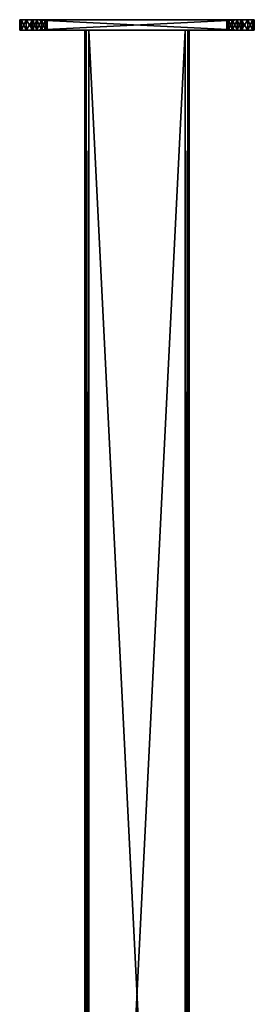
# Model space of a CAD drawing. Extents: x -90 to 480, y -1508 to 4.
# Tile 15 of 15: x -90 to 90, y -752 to 4. Entities that reach past the tile are written whole.
import ezdxf

# ---------------------------------------------------------------- set-up
doc = ezdxf.new("R2010")
doc.units = 0
doc.header["$LTSCALE"] = 65.185185
for name, color, linetype in [('40', 7, 'CONTINUOUS'), ('41', 7, 'CONTINUOUS'), ('42', 7, 'CONTINUOUS'), ('43', 7, 'CONTINUOUS'), ('44', 7, 'CONTINUOUS'), ('45', 7, 'CONTINUOUS'), ('46', 7, 'CONTINUOUS'), ('47', 7, 'CONTINUOUS'), ('48', 7, 'CONTINUOUS'), ('49', 7, 'CONTINUOUS'), ('50', 7, 'CONTINUOUS'), ('51', 7, 'CONTINUOUS'), ('52', 7, 'CONTINUOUS'), ('70', 7, 'CONTINUOUS'), ('71', 7, 'CONTINUOUS'), ('72', 7, 'CONTINUOUS'), ('73', 7, 'CONTINUOUS'), ('74', 7, 'CONTINUOUS'), ('75', 7, 'CONTINUOUS'), ('76', 7, 'CONTINUOUS'), ('77', 7, 'CONTINUOUS'), ('78', 7, 'CONTINUOUS'), ('79', 7, 'CONTINUOUS'), ('80', 7, 'CONTINUOUS'), ('81', 7, 'CONTINUOUS'), ('82', 7, 'CONTINUOUS'), ('83', 7, 'CONTINUOUS'), ('84', 7, 'CONTINUOUS'), ('85', 7, 'CONTINUOUS'), ('86', 7, 'CONTINUOUS'), ('87', 7, 'CONTINUOUS')]:
    doc.layers.add(name, color=color, linetype=linetype)

msp = doc.modelspace()

# ---------------------------------------------------------------- linework, layer by layer
at = {"layer": '40', "linetype": 'CONTINUOUS'}
for points in [[(-40, -4, 17), (-39.12, -4, 19.12), (-40, -4, -17), (-40, -4, 17)], [(-40, -4, -17), (-39.12, -4, 19.12), (-39.12, -4, -19.12), (-40, -4, -17)], [(-37, -4, 17), (-37, -4, -17), (-39.12, -4, -19.12), (-37, -4, 17)], [(-37, -4, 20), (-37, -4, 17), (-39.12, -4, -19.12), (-37, -4, 20)], [(-39.12, -4, -19.12), (-37, -4, -17), (-37, -4, -20), (-39.12, -4, -19.12)], [(-39.12, -4, 19.12), (-37, -4, 20), (-39.12, -4, -19.12), (-39.12, -4, 19.12)], [(37, -4, 17), (-37, -4, 17), (37, -4, 20), (37, -4, 17)], [(37, -4, 20), (-37, -4, 17), (-37, -4, 20), (37, -4, 20)], [(-37, -4, -17), (37, -4, -17), (-37, -4, -20), (-37, -4, -17)], [(-37, -4, -20), (37, -4, -17), (37, -4, -20), (-37, -4, -20)], [(37, -4, -17), (37, -4, 17), (39.12, -4, 19.12), (37, -4, -17)], [(37, -4, 17), (37, -4, 20), (39.12, -4, 19.12), (37, -4, 17)], [(37, -4, -20), (37, -4, -17), (39.12, -4, 19.12), (37, -4, -20)], [(39.12, -4, -19.12), (37, -4, -20), (39.12, -4, 19.12), (39.12, -4, -19.12)], [(40, -4, -17), (39.12, -4, -19.12), (40, -4, 17), (40, -4, -17)], [(40, -4, 17), (39.12, -4, -19.12), (39.12, -4, 19.12), (40, -4, 17)]]:
    msp.add_3dface(points, dxfattribs=at)
at = {"layer": '41', "linetype": 'CONTINUOUS'}
for points in [[(-40, -1484, -17), (-40, -1484, 17), (-40, -4, 17), (-40, -1484, -17)], [(-40, -1484, -17), (-40, -4, 17), (-40, -4, -17), (-40, -1484, -17)]]:
    msp.add_3dface(points, dxfattribs=at)
at = {"layer": '42', "linetype": 'CONTINUOUS'}
for points in [[(37, -1484, -20), (-37, -1484, -20), (-37, -4, -20), (37, -1484, -20)], [(37, -1484, -20), (-37, -4, -20), (37, -4, -20), (37, -1484, -20)]]:
    msp.add_3dface(points, dxfattribs=at)
at = {"layer": '43', "linetype": 'CONTINUOUS'}
for points in [[(40, -1484, 17), (40, -1484, -17), (40, -4, -17), (40, -1484, 17)], [(40, -1484, 17), (40, -4, -17), (40, -4, 17), (40, -1484, 17)]]:
    msp.add_3dface(points, dxfattribs=at)
at = {"layer": '44', "linetype": 'CONTINUOUS'}
for points in [[(-37, -1484, 20), (37, -1484, 20), (37, -4, 20), (-37, -1484, 20)], [(-37, -1484, 20), (37, -4, 20), (-37, -4, 20), (-37, -1484, 20)]]:
    msp.add_3dface(points, dxfattribs=at)
at = {"layer": '45', "linetype": 'CONTINUOUS'}
for points in [[(37, -1484, 17), (-37, -1484, 17), (-37, -4, 17), (37, -1484, 17)], [(37, -1484, 17), (-37, -4, 17), (37, -4, 17), (37, -1484, 17)]]:
    msp.add_3dface(points, dxfattribs=at)
at = {"layer": '46', "linetype": 'CONTINUOUS'}
for points in [[(37, -1484, -17), (37, -1484, 17), (37, -4, 17), (37, -1484, -17)], [(37, -1484, -17), (37, -4, 17), (37, -4, -17), (37, -1484, -17)]]:
    msp.add_3dface(points, dxfattribs=at)
at = {"layer": '47', "linetype": 'CONTINUOUS'}
for points in [[(-37, -1484, -17), (37, -1484, -17), (37, -4, -17), (-37, -1484, -17)], [(-37, -1484, -17), (37, -4, -17), (-37, -4, -17), (-37, -1484, -17)]]:
    msp.add_3dface(points, dxfattribs=at)
at = {"layer": '48', "linetype": 'CONTINUOUS'}
for points in [[(-37, -1484, 17), (-37, -1484, -17), (-37, -4, -17), (-37, -1484, 17)], [(-37, -4, 17), (-37, -1484, 17), (-37, -4, -17), (-37, -4, 17)]]:
    msp.add_3dface(points, dxfattribs=at)
at = {"layer": '49', "linetype": 'CONTINUOUS'}
for points in [[(37, -1484, 20), (39.12, -1484, 19.12), (37, -4, 20), (37, -1484, 20)], [(37, -4, 20), (39.12, -1484, 19.12), (39.12, -4, 19.12), (37, -4, 20)], [(39.12, -1484, 19.12), (40, -1484, 17), (39.12, -4, 19.12), (39.12, -1484, 19.12)], [(40, -1484, 17), (40, -4, 17), (39.12, -4, 19.12), (40, -1484, 17)]]:
    msp.add_3dface(points, dxfattribs=at)
at = {"layer": '50', "linetype": 'CONTINUOUS'}
for points in [[(-40, -1484, 17), (-39.12, -1484, 19.12), (-40, -4, 17), (-40, -1484, 17)], [(-39.12, -1484, 19.12), (-39.12, -4, 19.12), (-40, -4, 17), (-39.12, -1484, 19.12)], [(-39.12, -1484, 19.12), (-37, -1484, 20), (-39.12, -4, 19.12), (-39.12, -1484, 19.12)], [(-37, -1484, 20), (-37, -4, 20), (-39.12, -4, 19.12), (-37, -1484, 20)]]:
    msp.add_3dface(points, dxfattribs=at)
at = {"layer": '51', "linetype": 'CONTINUOUS'}
for points in [[(39.12, -1484, -19.12), (37, -1484, -20), (39.12, -4, -19.12), (39.12, -1484, -19.12)], [(37, -1484, -20), (37, -4, -20), (39.12, -4, -19.12), (37, -1484, -20)], [(40, -1484, -17), (39.12, -1484, -19.12), (40, -4, -17), (40, -1484, -17)], [(39.12, -1484, -19.12), (39.12, -4, -19.12), (40, -4, -17), (39.12, -1484, -19.12)]]:
    msp.add_3dface(points, dxfattribs=at)
at = {"layer": '52', "linetype": 'CONTINUOUS'}
for points in [[(-39.12, -1484, -19.12), (-40, -1484, -17), (-39.12, -4, -19.12), (-39.12, -1484, -19.12)], [(-40, -1484, -17), (-40, -4, -17), (-39.12, -4, -19.12), (-40, -1484, -17)], [(-37, -1484, -20), (-39.12, -1484, -19.12), (-37, -4, -20), (-37, -1484, -20)], [(-39.12, -1484, -19.12), (-39.12, -4, -19.12), (-37, -4, -20), (-39.12, -1484, -19.12)]]:
    msp.add_3dface(points, dxfattribs=at)
at = {"layer": '70', "linetype": 'CONTINUOUS'}
for points in [[(-90, 4, 80), (-88.66, 4, 85), (-76.85, 4, 80.71), (-90, 4, 80)], [(-90, 4, -80), (-90, 4, 80), (-81, 4, -75), (-90, 4, -80)], [(73.15, 4, -69.29), (-90, 4, 80), (76.85, 4, -69.29), (73.15, 4, -69.29)], [(-90, 4, 80), (73.15, 4, -69.29), (-73.15, 4, -69.29), (-90, 4, 80)], [(76.85, 4, -69.29), (-90, 4, 80), (-79.85, 4, 71.47), (76.85, 4, -69.29)], [(-81, 4, -75), (-90, 4, 80), (-79.85, 4, -71.47), (-81, 4, -75)], [(-79.85, 4, -71.47), (-90, 4, 80), (-76.85, 4, -69.29), (-79.85, 4, -71.47)], [(-76.85, 4, -69.29), (-90, 4, 80), (-73.15, 4, -69.29), (-76.85, 4, -69.29)], [(-81, 4, 75), (-90, 4, 80), (-79.85, 4, 78.53), (-81, 4, 75)], [(-90, 4, 80), (-81, 4, 75), (-79.85, 4, 71.47), (-90, 4, 80)], [(-79.85, 4, 78.53), (-90, 4, 80), (-76.85, 4, 80.71), (-79.85, 4, 78.53)], [(-88.66, 4, -85), (-90, 4, -80), (-76.85, 4, -80.71), (-88.66, 4, -85)], [(-90, 4, -80), (-81, 4, -75), (-79.85, 4, -78.53), (-90, 4, -80)], [(-76.85, 4, -80.71), (-90, 4, -80), (-79.85, 4, -78.53), (-76.85, 4, -80.71)], [(-85, 4, 88.66), (88.66, 4, 85), (-88.66, 4, 85), (-85, 4, 88.66)], [(-88.66, 4, 85), (88.66, 4, 85), (76.85, 4, 80.71), (-88.66, 4, 85)], [(73.15, 4, 80.71), (-88.66, 4, 85), (76.85, 4, 80.71), (73.15, 4, 80.71)], [(-88.66, 4, 85), (73.15, 4, 80.71), (-73.15, 4, 80.71), (-88.66, 4, 85)], [(-76.85, 4, 80.71), (-88.66, 4, 85), (-73.15, 4, 80.71), (-76.85, 4, 80.71)], [(-85, 4, -88.66), (-88.66, 4, -85), (85, 4, -88.66), (-85, 4, -88.66)], [(85, 4, -88.66), (-88.66, 4, -85), (88.66, 4, -85), (85, 4, -88.66)], [(88.66, 4, -85), (-88.66, 4, -85), (-76.85, 4, -80.71), (88.66, 4, -85)], [(85, 4, 88.66), (88.66, 4, 85), (-85, 4, 88.66), (85, 4, 88.66)], [(-80, 4, 90), (85, 4, 88.66), (-85, 4, 88.66), (-80, 4, 90)], [(-80, 4, -90), (-85, 4, -88.66), (80, 4, -90), (-80, 4, -90)], [(80, 4, -90), (-85, 4, -88.66), (85, 4, -88.66), (80, 4, -90)], [(80, 4, 90), (85, 4, 88.66), (-80, 4, 90), (80, 4, 90)], [(-76.85, 4, 69.29), (76.85, 4, -69.29), (-79.85, 4, 71.47), (-76.85, 4, 69.29)], [(90, 4, -80), (79.85, 4, -71.47), (-76.85, 4, 69.29), (90, 4, -80)], [(-73.15, 4, 69.29), (90, 4, -80), (-76.85, 4, 69.29), (-73.15, 4, 69.29)], [(-73.15, 4, -80.71), (88.66, 4, -85), (-76.85, 4, -80.71), (-73.15, 4, -80.71)], [(79.85, 4, -71.47), (76.85, 4, -69.29), (-76.85, 4, 69.29), (79.85, 4, -71.47)], [(73.15, 4, 69.29), (90, 4, -80), (-73.15, 4, 69.29), (73.15, 4, 69.29)], [(73.15, 4, -80.71), (88.66, 4, -85), (-73.15, 4, -80.71), (73.15, 4, -80.71)], [(73.15, 4, -69.29), (70.15, 4, -71.47), (-73.15, 4, -69.29), (73.15, 4, -69.29)], [(-73.15, 4, -69.29), (70.15, 4, -71.47), (-70.15, 4, -71.47), (-73.15, 4, -69.29)], [(-70.15, 4, -78.53), (73.15, 4, -80.71), (-73.15, 4, -80.71), (-70.15, 4, -78.53)], [(73.15, 4, 80.71), (70.15, 4, 78.53), (-73.15, 4, 80.71), (73.15, 4, 80.71)], [(-73.15, 4, 80.71), (70.15, 4, 78.53), (-70.15, 4, 78.53), (-73.15, 4, 80.71)], [(-70.15, 4, 71.47), (73.15, 4, 69.29), (-73.15, 4, 69.29), (-70.15, 4, 71.47)], [(70.15, 4, -71.47), (69, 4, -75), (-70.15, 4, -71.47), (70.15, 4, -71.47)], [(-70.15, 4, -71.47), (69, 4, -75), (-69, 4, -75), (-70.15, 4, -71.47)], [(70.15, 4, -78.53), (73.15, 4, -80.71), (-70.15, 4, -78.53), (70.15, 4, -78.53)], [(-69, 4, -75), (70.15, 4, -78.53), (-70.15, 4, -78.53), (-69, 4, -75)], [(70.15, 4, 78.53), (69, 4, 75), (-70.15, 4, 78.53), (70.15, 4, 78.53)], [(-70.15, 4, 78.53), (69, 4, 75), (-69, 4, 75), (-70.15, 4, 78.53)], [(70.15, 4, 71.47), (73.15, 4, 69.29), (-70.15, 4, 71.47), (70.15, 4, 71.47)], [(-69, 4, 75), (70.15, 4, 71.47), (-70.15, 4, 71.47), (-69, 4, 75)], [(69, 4, -75), (70.15, 4, -78.53), (-69, 4, -75), (69, 4, -75)], [(69, 4, 75), (70.15, 4, 71.47), (-69, 4, 75), (69, 4, 75)], [(76.85, 4, 69.29), (90, 4, -80), (73.15, 4, 69.29), (76.85, 4, 69.29)], [(76.85, 4, -80.71), (88.66, 4, -85), (73.15, 4, -80.71), (76.85, 4, -80.71)], [(90, 4, -80), (88.66, 4, -85), (76.85, 4, -80.71), (90, 4, -80)], [(79.85, 4, -78.53), (90, 4, -80), (76.85, 4, -80.71), (79.85, 4, -78.53)], [(79.85, 4, 71.47), (90, 4, -80), (76.85, 4, 69.29), (79.85, 4, 71.47)], [(88.66, 4, 85), (90, 4, 80), (76.85, 4, 80.71), (88.66, 4, 85)], [(76.85, 4, 80.71), (90, 4, 80), (79.85, 4, 78.53), (76.85, 4, 80.71)], [(79.85, 4, -71.47), (90, 4, -80), (81, 4, -75), (79.85, 4, -71.47)], [(81, 4, -75), (90, 4, -80), (79.85, 4, -78.53), (81, 4, -75)], [(81, 4, 75), (90, 4, -80), (79.85, 4, 71.47), (81, 4, 75)], [(79.85, 4, 78.53), (90, 4, 80), (81, 4, 75), (79.85, 4, 78.53)], [(90, 4, 80), (90, 4, -80), (81, 4, 75), (90, 4, 80)]]:
    msp.add_3dface(points, dxfattribs=at)
at = {"layer": '71', "linetype": 'CONTINUOUS'}
for points in [[(-90, -4, -80), (-88.66, -4, -85), (-76.85, -4, -80.71), (-90, -4, -80)], [(-90, -4, 80), (-90, -4, -80), (-81, -4, 75), (-90, -4, 80)], [(-81, -4, -75), (-90, -4, -80), (-79.85, -4, -78.53), (-81, -4, -75)], [(-90, -4, -80), (-81, -4, -75), (-79.85, -4, -71.47), (-90, -4, -80)], [(-79.85, -4, -78.53), (-90, -4, -80), (-76.85, -4, -80.71), (-79.85, -4, -78.53)], [(-90, -4, -80), (-79.85, -4, -71.47), (76.85, -4, 69.29), (-90, -4, -80)], [(73.15, -4, 69.29), (-90, -4, -80), (76.85, -4, 69.29), (73.15, -4, 69.29)], [(-90, -4, -80), (73.15, -4, 69.29), (-73.15, -4, 69.29), (-90, -4, -80)], [(-81, -4, 75), (-90, -4, -80), (-79.85, -4, 71.47), (-81, -4, 75)], [(-79.85, -4, 71.47), (-90, -4, -80), (-76.85, -4, 69.29), (-79.85, -4, 71.47)], [(-76.85, -4, 69.29), (-90, -4, -80), (-73.15, -4, 69.29), (-76.85, -4, 69.29)], [(-88.66, -4, 85), (-90, -4, 80), (-76.85, -4, 80.71), (-88.66, -4, 85)], [(-90, -4, 80), (-81, -4, 75), (-79.85, -4, 78.53), (-90, -4, 80)], [(-76.85, -4, 80.71), (-90, -4, 80), (-79.85, -4, 78.53), (-76.85, -4, 80.71)], [(-88.66, -4, -85), (-85, -4, -88.66), (88.66, -4, -85), (-88.66, -4, -85)], [(-88.66, -4, -85), (88.66, -4, -85), (76.85, -4, -80.71), (-88.66, -4, -85)], [(73.15, -4, -80.71), (-88.66, -4, -85), (76.85, -4, -80.71), (73.15, -4, -80.71)], [(-88.66, -4, -85), (73.15, -4, -80.71), (-73.15, -4, -80.71), (-88.66, -4, -85)], [(-76.85, -4, -80.71), (-88.66, -4, -85), (-73.15, -4, -80.71), (-76.85, -4, -80.71)], [(-85, -4, 88.66), (-88.66, -4, 85), (85, -4, 88.66), (-85, -4, 88.66)], [(85, -4, 88.66), (-88.66, -4, 85), (88.66, -4, 85), (85, -4, 88.66)], [(88.66, -4, 85), (-88.66, -4, 85), (-76.85, -4, 80.71), (88.66, -4, 85)], [(-85, -4, -88.66), (-80, -4, -90), (85, -4, -88.66), (-85, -4, -88.66)], [(88.66, -4, -85), (-85, -4, -88.66), (85, -4, -88.66), (88.66, -4, -85)], [(-80, -4, 90), (-85, -4, 88.66), (80, -4, 90), (-80, -4, 90)], [(80, -4, 90), (-85, -4, 88.66), (85, -4, 88.66), (80, -4, 90)], [(-80, -4, -90), (80, -4, -90), (85, -4, -88.66), (-80, -4, -90)], [(-79.85, -4, -71.47), (-76.85, -4, -69.29), (76.85, -4, 69.29), (-79.85, -4, -71.47)], [(-73.15, -4, 80.71), (88.66, -4, 85), (-76.85, -4, 80.71), (-73.15, -4, 80.71)], [(-73.15, -4, -69.29), (90, -4, 80), (-76.85, -4, -69.29), (-73.15, -4, -69.29)], [(-76.85, -4, -69.29), (90, -4, 80), (79.85, -4, 71.47), (-76.85, -4, -69.29)], [(76.85, -4, 69.29), (-76.85, -4, -69.29), (79.85, -4, 71.47), (76.85, -4, 69.29)], [(73.15, -4, 80.71), (88.66, -4, 85), (-73.15, -4, 80.71), (73.15, -4, 80.71)], [(73.15, -4, -69.29), (90, -4, 80), (-73.15, -4, -69.29), (73.15, -4, -69.29)], [(73.15, -4, -80.71), (70.15, -4, -78.53), (-73.15, -4, -80.71), (73.15, -4, -80.71)], [(-73.15, -4, -80.71), (70.15, -4, -78.53), (-70.15, -4, -78.53), (-73.15, -4, -80.71)], [(-70.15, -4, -71.47), (73.15, -4, -69.29), (-73.15, -4, -69.29), (-70.15, -4, -71.47)], [(73.15, -4, 69.29), (70.15, -4, 71.47), (-73.15, -4, 69.29), (73.15, -4, 69.29)], [(-73.15, -4, 69.29), (70.15, -4, 71.47), (-70.15, -4, 71.47), (-73.15, -4, 69.29)], [(-70.15, -4, 78.53), (73.15, -4, 80.71), (-73.15, -4, 80.71), (-70.15, -4, 78.53)], [(70.15, -4, -78.53), (69, -4, -75), (-70.15, -4, -78.53), (70.15, -4, -78.53)], [(-70.15, -4, -78.53), (69, -4, -75), (-69, -4, -75), (-70.15, -4, -78.53)], [(70.15, -4, -71.47), (73.15, -4, -69.29), (-70.15, -4, -71.47), (70.15, -4, -71.47)], [(-69, -4, -75), (70.15, -4, -71.47), (-70.15, -4, -71.47), (-69, -4, -75)], [(70.15, -4, 71.47), (69, -4, 75), (-70.15, -4, 71.47), (70.15, -4, 71.47)], [(-70.15, -4, 71.47), (69, -4, 75), (-69, -4, 75), (-70.15, -4, 71.47)], [(70.15, -4, 78.53), (73.15, -4, 80.71), (-70.15, -4, 78.53), (70.15, -4, 78.53)], [(-69, -4, 75), (70.15, -4, 78.53), (-70.15, -4, 78.53), (-69, -4, 75)], [(69, -4, -75), (70.15, -4, -71.47), (-69, -4, -75), (69, -4, -75)], [(69, -4, 75), (70.15, -4, 78.53), (-69, -4, 75), (69, -4, 75)], [(76.85, -4, 80.71), (88.66, -4, 85), (73.15, -4, 80.71), (76.85, -4, 80.71)], [(76.85, -4, -69.29), (90, -4, 80), (73.15, -4, -69.29), (76.85, -4, -69.29)], [(90, -4, 80), (88.66, -4, 85), (76.85, -4, 80.71), (90, -4, 80)], [(79.85, -4, -71.47), (90, -4, 80), (76.85, -4, -69.29), (79.85, -4, -71.47)], [(79.85, -4, 78.53), (90, -4, 80), (76.85, -4, 80.71), (79.85, -4, 78.53)], [(88.66, -4, -85), (90, -4, -80), (76.85, -4, -80.71), (88.66, -4, -85)], [(76.85, -4, -80.71), (90, -4, -80), (79.85, -4, -78.53), (76.85, -4, -80.71)], [(81, -4, -75), (90, -4, 80), (79.85, -4, -71.47), (81, -4, -75)], [(79.85, -4, 71.47), (90, -4, 80), (81, -4, 75), (79.85, -4, 71.47)], [(81, -4, 75), (90, -4, 80), (79.85, -4, 78.53), (81, -4, 75)], [(79.85, -4, -78.53), (90, -4, -80), (81, -4, -75), (79.85, -4, -78.53)], [(90, -4, -80), (90, -4, 80), (81, -4, -75), (90, -4, -80)]]:
    msp.add_3dface(points, dxfattribs=at)
at = {"layer": '72', "linetype": 'CONTINUOUS'}
for points in [[(69, 4, -75), (70.15, 4, -71.47), (69, -4, -75), (69, 4, -75)], [(69, -4, -75), (70.15, 4, -71.47), (70.15, -4, -71.47), (69, -4, -75)], [(70.15, 4, -71.47), (73.15, 4, -69.29), (70.15, -4, -71.47), (70.15, 4, -71.47)], [(73.15, 4, -69.29), (73.15, -4, -69.29), (70.15, -4, -71.47), (73.15, 4, -69.29)], [(73.15, 4, -69.29), (76.85, 4, -69.29), (73.15, -4, -69.29), (73.15, 4, -69.29)], [(76.85, 4, -69.29), (76.85, -4, -69.29), (73.15, -4, -69.29), (76.85, 4, -69.29)], [(76.85, 4, -69.29), (79.85, 4, -71.47), (76.85, -4, -69.29), (76.85, 4, -69.29)], [(79.85, 4, -71.47), (79.85, -4, -71.47), (76.85, -4, -69.29), (79.85, 4, -71.47)], [(79.85, 4, -71.47), (81, 4, -75), (79.85, -4, -71.47), (79.85, 4, -71.47)], [(81, 4, -75), (81, -4, -75), (79.85, -4, -71.47), (81, 4, -75)]]:
    msp.add_3dface(points, dxfattribs=at)
at = {"layer": '73', "linetype": 'CONTINUOUS'}
for points in [[(70.15, 4, -78.53), (69, 4, -75), (70.15, -4, -78.53), (70.15, 4, -78.53)], [(69, 4, -75), (69, -4, -75), (70.15, -4, -78.53), (69, 4, -75)], [(73.15, 4, -80.71), (70.15, 4, -78.53), (73.15, -4, -80.71), (73.15, 4, -80.71)], [(70.15, 4, -78.53), (70.15, -4, -78.53), (73.15, -4, -80.71), (70.15, 4, -78.53)], [(76.85, 4, -80.71), (73.15, 4, -80.71), (76.85, -4, -80.71), (76.85, 4, -80.71)], [(73.15, 4, -80.71), (73.15, -4, -80.71), (76.85, -4, -80.71), (73.15, 4, -80.71)], [(79.85, 4, -78.53), (76.85, 4, -80.71), (79.85, -4, -78.53), (79.85, 4, -78.53)], [(76.85, 4, -80.71), (76.85, -4, -80.71), (79.85, -4, -78.53), (76.85, 4, -80.71)], [(81, 4, -75), (79.85, 4, -78.53), (81, -4, -75), (81, 4, -75)], [(79.85, 4, -78.53), (79.85, -4, -78.53), (81, -4, -75), (79.85, 4, -78.53)]]:
    msp.add_3dface(points, dxfattribs=at)
at = {"layer": '74', "linetype": 'CONTINUOUS'}
for points in [[(-81, 4, -75), (-79.85, 4, -71.47), (-81, -4, -75), (-81, 4, -75)], [(-81, -4, -75), (-79.85, 4, -71.47), (-79.85, -4, -71.47), (-81, -4, -75)], [(-79.85, 4, -71.47), (-76.85, 4, -69.29), (-79.85, -4, -71.47), (-79.85, 4, -71.47)], [(-76.85, 4, -69.29), (-76.85, -4, -69.29), (-79.85, -4, -71.47), (-76.85, 4, -69.29)], [(-76.85, 4, -69.29), (-73.15, 4, -69.29), (-76.85, -4, -69.29), (-76.85, 4, -69.29)], [(-73.15, 4, -69.29), (-73.15, -4, -69.29), (-76.85, -4, -69.29), (-73.15, 4, -69.29)], [(-73.15, 4, -69.29), (-70.15, 4, -71.47), (-73.15, -4, -69.29), (-73.15, 4, -69.29)], [(-70.15, 4, -71.47), (-70.15, -4, -71.47), (-73.15, -4, -69.29), (-70.15, 4, -71.47)], [(-70.15, 4, -71.47), (-69, 4, -75), (-70.15, -4, -71.47), (-70.15, 4, -71.47)], [(-69, 4, -75), (-69, -4, -75), (-70.15, -4, -71.47), (-69, 4, -75)]]:
    msp.add_3dface(points, dxfattribs=at)
at = {"layer": '75', "linetype": 'CONTINUOUS'}
for points in [[(-79.85, 4, -78.53), (-81, 4, -75), (-79.85, -4, -78.53), (-79.85, 4, -78.53)], [(-81, 4, -75), (-81, -4, -75), (-79.85, -4, -78.53), (-81, 4, -75)], [(-76.85, 4, -80.71), (-79.85, 4, -78.53), (-76.85, -4, -80.71), (-76.85, 4, -80.71)], [(-79.85, 4, -78.53), (-79.85, -4, -78.53), (-76.85, -4, -80.71), (-79.85, 4, -78.53)], [(-73.15, 4, -80.71), (-76.85, 4, -80.71), (-73.15, -4, -80.71), (-73.15, 4, -80.71)], [(-76.85, 4, -80.71), (-76.85, -4, -80.71), (-73.15, -4, -80.71), (-76.85, 4, -80.71)], [(-70.15, 4, -78.53), (-73.15, 4, -80.71), (-70.15, -4, -78.53), (-70.15, 4, -78.53)], [(-73.15, 4, -80.71), (-73.15, -4, -80.71), (-70.15, -4, -78.53), (-73.15, 4, -80.71)], [(-69, 4, -75), (-70.15, 4, -78.53), (-69, -4, -75), (-69, 4, -75)], [(-70.15, 4, -78.53), (-70.15, -4, -78.53), (-69, -4, -75), (-70.15, 4, -78.53)]]:
    msp.add_3dface(points, dxfattribs=at)
at = {"layer": '76', "linetype": 'CONTINUOUS'}
for points in [[(69, 4, 75), (70.15, 4, 78.53), (69, -4, 75), (69, 4, 75)], [(69, -4, 75), (70.15, 4, 78.53), (70.15, -4, 78.53), (69, -4, 75)], [(70.15, 4, 78.53), (73.15, 4, 80.71), (70.15, -4, 78.53), (70.15, 4, 78.53)], [(73.15, 4, 80.71), (73.15, -4, 80.71), (70.15, -4, 78.53), (73.15, 4, 80.71)], [(73.15, 4, 80.71), (76.85, 4, 80.71), (73.15, -4, 80.71), (73.15, 4, 80.71)], [(76.85, 4, 80.71), (76.85, -4, 80.71), (73.15, -4, 80.71), (76.85, 4, 80.71)], [(76.85, 4, 80.71), (79.85, 4, 78.53), (76.85, -4, 80.71), (76.85, 4, 80.71)], [(79.85, 4, 78.53), (79.85, -4, 78.53), (76.85, -4, 80.71), (79.85, 4, 78.53)], [(79.85, 4, 78.53), (81, 4, 75), (79.85, -4, 78.53), (79.85, 4, 78.53)], [(81, 4, 75), (81, -4, 75), (79.85, -4, 78.53), (81, 4, 75)]]:
    msp.add_3dface(points, dxfattribs=at)
at = {"layer": '77', "linetype": 'CONTINUOUS'}
for points in [[(70.15, 4, 71.47), (69, 4, 75), (70.15, -4, 71.47), (70.15, 4, 71.47)], [(69, 4, 75), (69, -4, 75), (70.15, -4, 71.47), (69, 4, 75)], [(73.15, 4, 69.29), (70.15, 4, 71.47), (73.15, -4, 69.29), (73.15, 4, 69.29)], [(70.15, 4, 71.47), (70.15, -4, 71.47), (73.15, -4, 69.29), (70.15, 4, 71.47)], [(76.85, 4, 69.29), (73.15, 4, 69.29), (76.85, -4, 69.29), (76.85, 4, 69.29)], [(73.15, 4, 69.29), (73.15, -4, 69.29), (76.85, -4, 69.29), (73.15, 4, 69.29)], [(79.85, 4, 71.47), (76.85, 4, 69.29), (79.85, -4, 71.47), (79.85, 4, 71.47)], [(76.85, 4, 69.29), (76.85, -4, 69.29), (79.85, -4, 71.47), (76.85, 4, 69.29)], [(81, 4, 75), (79.85, 4, 71.47), (81, -4, 75), (81, 4, 75)], [(79.85, 4, 71.47), (79.85, -4, 71.47), (81, -4, 75), (79.85, 4, 71.47)]]:
    msp.add_3dface(points, dxfattribs=at)
at = {"layer": '78', "linetype": 'CONTINUOUS'}
for points in [[(-81, 4, 75), (-79.85, 4, 78.53), (-81, -4, 75), (-81, 4, 75)], [(-81, -4, 75), (-79.85, 4, 78.53), (-79.85, -4, 78.53), (-81, -4, 75)], [(-79.85, 4, 78.53), (-76.85, 4, 80.71), (-79.85, -4, 78.53), (-79.85, 4, 78.53)], [(-76.85, 4, 80.71), (-76.85, -4, 80.71), (-79.85, -4, 78.53), (-76.85, 4, 80.71)], [(-76.85, 4, 80.71), (-73.15, 4, 80.71), (-76.85, -4, 80.71), (-76.85, 4, 80.71)], [(-73.15, 4, 80.71), (-73.15, -4, 80.71), (-76.85, -4, 80.71), (-73.15, 4, 80.71)], [(-73.15, 4, 80.71), (-70.15, 4, 78.53), (-73.15, -4, 80.71), (-73.15, 4, 80.71)], [(-70.15, 4, 78.53), (-70.15, -4, 78.53), (-73.15, -4, 80.71), (-70.15, 4, 78.53)], [(-70.15, 4, 78.53), (-69, 4, 75), (-70.15, -4, 78.53), (-70.15, 4, 78.53)], [(-69, 4, 75), (-69, -4, 75), (-70.15, -4, 78.53), (-69, 4, 75)]]:
    msp.add_3dface(points, dxfattribs=at)
at = {"layer": '79', "linetype": 'CONTINUOUS'}
for points in [[(-79.85, 4, 71.47), (-81, 4, 75), (-79.85, -4, 71.47), (-79.85, 4, 71.47)], [(-81, 4, 75), (-81, -4, 75), (-79.85, -4, 71.47), (-81, 4, 75)], [(-76.85, 4, 69.29), (-79.85, 4, 71.47), (-76.85, -4, 69.29), (-76.85, 4, 69.29)], [(-79.85, 4, 71.47), (-79.85, -4, 71.47), (-76.85, -4, 69.29), (-79.85, 4, 71.47)], [(-73.15, 4, 69.29), (-76.85, 4, 69.29), (-73.15, -4, 69.29), (-73.15, 4, 69.29)], [(-76.85, 4, 69.29), (-76.85, -4, 69.29), (-73.15, -4, 69.29), (-76.85, 4, 69.29)], [(-70.15, 4, 71.47), (-73.15, 4, 69.29), (-70.15, -4, 71.47), (-70.15, 4, 71.47)], [(-73.15, 4, 69.29), (-73.15, -4, 69.29), (-70.15, -4, 71.47), (-73.15, 4, 69.29)], [(-69, 4, 75), (-70.15, 4, 71.47), (-69, -4, 75), (-69, 4, 75)], [(-70.15, 4, 71.47), (-70.15, -4, 71.47), (-69, -4, 75), (-70.15, 4, 71.47)]]:
    msp.add_3dface(points, dxfattribs=at)
at = {"layer": '80', "linetype": 'CONTINUOUS'}
for points in [[(80, 4, 90), (-80, 4, 90), (80, -4, 90), (80, 4, 90)], [(-80, 4, 90), (-80, -4, 90), (80, -4, 90), (-80, 4, 90)]]:
    msp.add_3dface(points, dxfattribs=at)
at = {"layer": '81', "linetype": 'CONTINUOUS'}
for points in [[(-90, 4, 80), (-90, 4, -80), (-90, -4, 80), (-90, 4, 80)], [(-90, 4, -80), (-90, -4, -80), (-90, -4, 80), (-90, 4, -80)]]:
    msp.add_3dface(points, dxfattribs=at)
at = {"layer": '82', "linetype": 'CONTINUOUS'}
for points in [[(-80, 4, -90), (80, 4, -90), (-80, -4, -90), (-80, 4, -90)], [(80, 4, -90), (80, -4, -90), (-80, -4, -90), (80, 4, -90)]]:
    msp.add_3dface(points, dxfattribs=at)
at = {"layer": '83', "linetype": 'CONTINUOUS'}
for points in [[(90, 4, -80), (90, 4, 80), (90, -4, -80), (90, 4, -80)], [(90, 4, 80), (90, -4, 80), (90, -4, -80), (90, 4, 80)]]:
    msp.add_3dface(points, dxfattribs=at)
at = {"layer": '84', "linetype": 'CONTINUOUS'}
for points in [[(80, 4, -90), (85, 4, -88.66), (80, -4, -90), (80, 4, -90)], [(80, -4, -90), (85, 4, -88.66), (85, -4, -88.66), (80, -4, -90)], [(85, 4, -88.66), (88.66, 4, -85), (85, -4, -88.66), (85, 4, -88.66)], [(88.66, 4, -85), (88.66, -4, -85), (85, -4, -88.66), (88.66, 4, -85)], [(88.66, 4, -85), (90, 4, -80), (88.66, -4, -85), (88.66, 4, -85)], [(90, 4, -80), (90, -4, -80), (88.66, -4, -85), (90, 4, -80)]]:
    msp.add_3dface(points, dxfattribs=at)
at = {"layer": '85', "linetype": 'CONTINUOUS'}
for points in [[(-90, 4, -80), (-88.66, 4, -85), (-90, -4, -80), (-90, 4, -80)], [(-88.66, 4, -85), (-88.66, -4, -85), (-90, -4, -80), (-88.66, 4, -85)], [(-88.66, 4, -85), (-85, 4, -88.66), (-88.66, -4, -85), (-88.66, 4, -85)], [(-85, 4, -88.66), (-85, -4, -88.66), (-88.66, -4, -85), (-85, 4, -88.66)], [(-85, 4, -88.66), (-80, 4, -90), (-85, -4, -88.66), (-85, 4, -88.66)], [(-80, 4, -90), (-80, -4, -90), (-85, -4, -88.66), (-80, 4, -90)]]:
    msp.add_3dface(points, dxfattribs=at)
at = {"layer": '86', "linetype": 'CONTINUOUS'}
for points in [[(85, 4, 88.66), (80, 4, 90), (85, -4, 88.66), (85, 4, 88.66)], [(80, 4, 90), (80, -4, 90), (85, -4, 88.66), (80, 4, 90)], [(88.66, 4, 85), (85, 4, 88.66), (88.66, -4, 85), (88.66, 4, 85)], [(85, 4, 88.66), (85, -4, 88.66), (88.66, -4, 85), (85, 4, 88.66)], [(90, 4, 80), (88.66, 4, 85), (90, -4, 80), (90, 4, 80)], [(88.66, 4, 85), (88.66, -4, 85), (90, -4, 80), (88.66, 4, 85)]]:
    msp.add_3dface(points, dxfattribs=at)
at = {"layer": '87', "linetype": 'CONTINUOUS'}
for points in [[(-88.66, 4, 85), (-90, 4, 80), (-88.66, -4, 85), (-88.66, 4, 85)], [(-90, 4, 80), (-90, -4, 80), (-88.66, -4, 85), (-90, 4, 80)], [(-85, 4, 88.66), (-88.66, 4, 85), (-85, -4, 88.66), (-85, 4, 88.66)], [(-88.66, 4, 85), (-88.66, -4, 85), (-85, -4, 88.66), (-88.66, 4, 85)], [(-80, 4, 90), (-85, 4, 88.66), (-80, -4, 90), (-80, 4, 90)], [(-85, 4, 88.66), (-85, -4, 88.66), (-80, -4, 90), (-85, 4, 88.66)]]:
    msp.add_3dface(points, dxfattribs=at)

doc.saveas('drawing.dxf')
